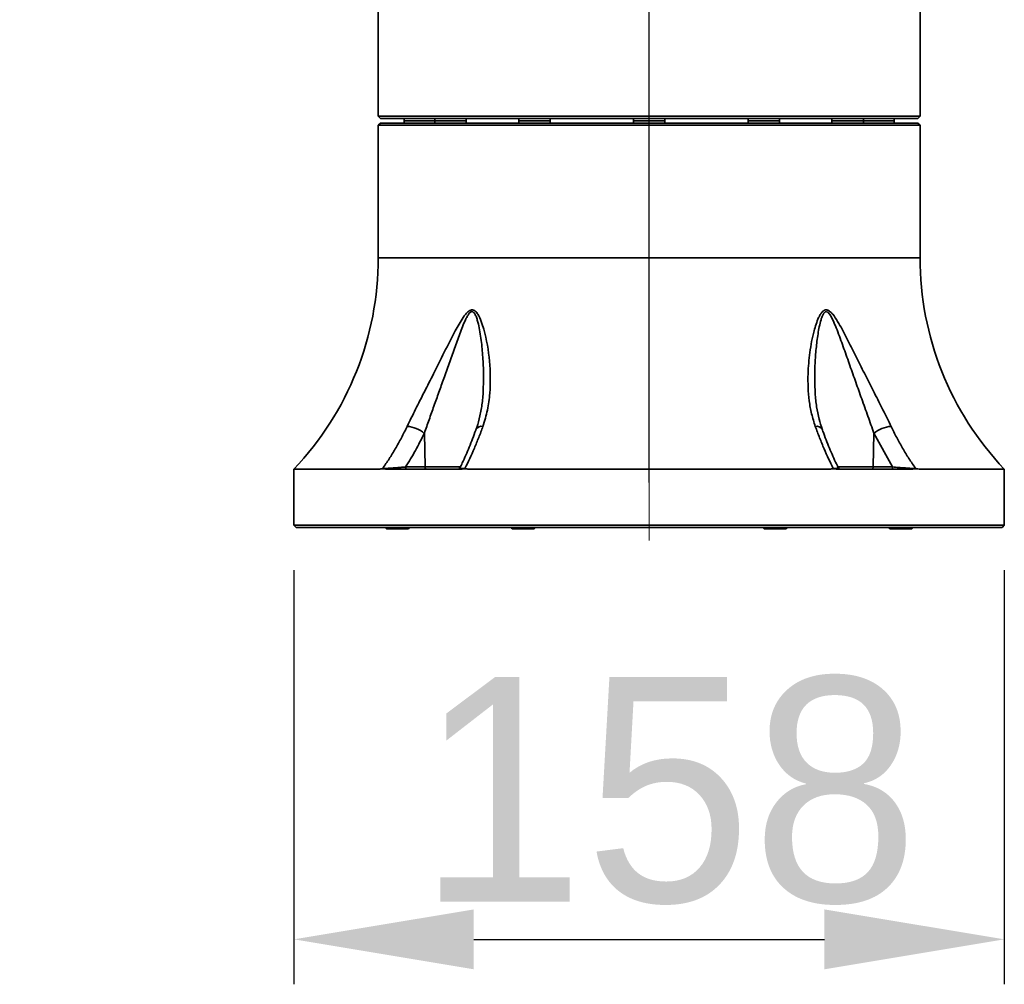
# Model space of a CAD drawing. Header units: millimetres. Extents: x -27 to 8086, y 0 to 7529.
# Tile 12 of 51: x 1536 to 1755, y 4579 to 4794. Entities that reach past the tile are written whole.
import ezdxf

# ---------------------------------------------------------------- set-up
doc = ezdxf.new("R2010")
doc.units = ezdxf.units.MM
doc.header["$LTSCALE"] = 10
doc.header["$PDSIZE"] = -1
doc.linetypes.add('CENTER', pattern=[10.16, 6.35, -1.27, 1.27, -1.27])
doc.linetypes.add('CENTERX2', pattern=[20.32, 12.7, -2.54, 2.54, -2.54])
doc.layers.add('中心线层', color=1, linetype='CENTER')
doc.dimstyles.new('ISO-25', dxfattribs={"dimtxt": 50, "dimasz": 40, "dimexe": 10, "dimexo": 10, "dimgap": 8, "dimtad": 1, "dimdec": 1, "dimtxsty": 'Standard', "dimcen": 2.5, "dimclrd": 1, "dimclre": 1, "dimclrt": 3, "dimadec": 0, "dimazin": 0, "dimtfac": 1, "dimtdec": 1, "dimtmove": 0, "dimatfit": 3, "dimfxl": 1, "dimarcsym": 0})

# ---------------------------------------------------------------- blocks, each defined once
blk = doc.blocks.new('*D174')
at = {"layer": 'Defpoints', "color": 0, "linetype": 'ByBlock', "transparency": 16777216}
for p in [(1535.85, 5915.89), (1535.85, 5884.78), (1675.85, 4680.78)]:
    blk.add_point(p, dxfattribs=at)
at = {"layer": '中心线层', "color": 1, "linetype": 'ByBlock', "lineweight": -2, "transparency": 16777216}
for p, q in [((1535.85, 5894.78), (1535.85, 5925.89)), ((1675.85, 4690.78), (1675.85, 5925.89)), ((1635.85, 5915.89), (1575.85, 5915.89))]:
    blk.add_line(p, q, dxfattribs=at)
at = {"layer": '中心线层', "color": 1, "linetype": 'ByBlock', "transparency": 16777216}
for points in [[(1575.85, 5922.56), (1575.85, 5909.22), (1535.85, 5915.89)], [(1635.85, 5922.56), (1635.85, 5909.22), (1675.85, 5915.89)]]:
    blk.add_solid(points, dxfattribs=at)
at = {"layer": '中心线层', "color": 3, "linetype": 'ByBlock', "transparency": 16777216, "insert": (1605.85, 5949.17), "char_height": 50, "attachment_point": 5}
blk.add_mtext('140', dxfattribs=at)
blk = doc.blocks.new('*D175')
at = {"layer": 'Defpoints', "color": 0, "linetype": 'ByBlock', "transparency": 16777216}
for p in [(1596.85, 4681.28), (1754.85, 4681.28), (1754.85, 4589.17)]:
    blk.add_point(p, dxfattribs=at)
at = {"layer": '中心线层', "color": 1, "linetype": 'ByBlock', "lineweight": -2, "transparency": 16777216}
for p, q in [((1596.85, 4671.28), (1596.85, 4579.17)), ((1754.85, 4671.28), (1754.85, 4579.17)), ((1636.85, 4589.17), (1714.85, 4589.17))]:
    blk.add_line(p, q, dxfattribs=at)
at = {"layer": '中心线层', "color": 1, "linetype": 'ByBlock', "transparency": 16777216}
for points in [[(1636.85, 4595.83), (1636.85, 4582.5), (1596.85, 4589.17)], [(1714.85, 4595.83), (1714.85, 4582.5), (1754.85, 4589.17)]]:
    blk.add_solid(points, dxfattribs=at)
at = {"layer": '中心线层', "color": 3, "linetype": 'ByBlock', "transparency": 16777216, "insert": (1680.06, 4622.17), "char_height": 50, "attachment_point": 5}
blk.add_mtext('158', dxfattribs=at)

msp = doc.modelspace()

# ---------------------------------------------------------------- linework, layer by layer
at = {"linetype": 'Continuous', "lineweight": 35}
for p, q in [((1615.6, 4801.78), (1615.6, 4772.28)), ((1736.1, 4772.28), (1736.1, 4801.78)), ((1615.6, 4772.28), (1616.1, 4771.78)), ((1615.6, 4772.28), (1736.1, 4772.28)), ((1735.6, 4771.78), (1736.1, 4772.28)), ((1616.1, 4770.78), (1615.6, 4770.28)), ((1615.6, 4770.28), (1615.6, 4740.78)), ((1736.1, 4770.28), (1615.6, 4770.28)), ((1735.6, 4771.78), (1616.1, 4771.78)), ((1616.1, 4770.78), (1735.6, 4770.78)), ((1621.35, 4771.78), (1621.35, 4771.28)), ((1621.35, 4771.28), (1621.35, 4770.78)), ((1622.93, 4771.28), (1621.35, 4771.28)), ((1621.35, 4771.28), (1628.18, 4771.28)), ((1628.18, 4771.28), (1622.93, 4771.28)), ((1628.18, 4771.78), (1628.18, 4771.28)), ((1628.18, 4771.28), (1628.18, 4770.78)), ((1631.49, 4771.28), (1628.18, 4771.28)), ((1628.18, 4771.28), (1635.18, 4771.28)), ((1635.18, 4771.28), (1631.49, 4771.28)), ((1635.18, 4771.28), (1635.18, 4771.78)), ((1635.18, 4770.78), (1635.18, 4771.28)), ((1646.85, 4771.78), (1646.85, 4771.28)), ((1646.85, 4771.28), (1646.85, 4770.78)), ((1651.93, 4771.28), (1646.85, 4771.28)), ((1646.85, 4771.28), (1653.85, 4771.28)), ((1653.85, 4771.28), (1651.93, 4771.28)), ((1653.85, 4771.28), (1653.85, 4771.78)), ((1653.85, 4770.78), (1653.85, 4771.28)), ((1672.35, 4771.78), (1672.35, 4771.28)), ((1672.35, 4771.28), (1672.35, 4770.78)), ((1678.78, 4771.28), (1672.35, 4771.28)), ((1672.35, 4771.28), (1679.35, 4771.28)), ((1679.35, 4771.28), (1678.78, 4771.28)), ((1679.35, 4771.28), (1679.35, 4771.78)), ((1679.35, 4770.78), (1679.35, 4771.28)), ((1697.85, 4771.78), (1697.85, 4771.28)), ((1697.85, 4771.28), (1697.85, 4770.78)), ((1704.85, 4771.28), (1697.85, 4771.28)), ((1704.85, 4771.28), (1704.85, 4771.78)), ((1704.85, 4770.78), (1704.85, 4771.28)), ((1716.51, 4771.78), (1716.51, 4771.28)), ((1716.51, 4771.28), (1716.51, 4770.78)), ((1723.51, 4771.28), (1716.51, 4771.28)), ((1716.51, 4771.28), (1716.89, 4771.28)), ((1716.89, 4771.28), (1723.51, 4771.28)), ((1723.51, 4771.28), (1723.51, 4771.78)), ((1723.51, 4770.78), (1723.51, 4771.28)), ((1730.35, 4771.28), (1723.51, 4771.28)), ((1723.51, 4771.28), (1724.93, 4771.28)), ((1724.93, 4771.28), (1730.35, 4771.28)), ((1730.35, 4771.28), (1730.35, 4771.78)), ((1730.35, 4770.78), (1730.35, 4771.28)), ((1736.1, 4770.28), (1735.6, 4770.78)), ((1736.1, 4740.78), (1736.1, 4770.28)), ((1736.1, 4740.78), (1615.6, 4740.78)), ((1626.02, 4694.26), (1625.85, 4701.75)), ((1725.68, 4694.26), (1725.85, 4701.75)), ((1730.01, 4694.26), (1725.85, 4701.75)), ((1596.85, 4693.78), (1596.85, 4681.28)), ((1615.79, 4693.78), (1596.85, 4693.78)), ((1633.92, 4693.78), (1617.18, 4693.78)), ((1621.68, 4694.26), (1626.02, 4694.26)), ((1626.02, 4694.26), (1633.87, 4694.26)), ((1633.62, 4693.78), (1633.8, 4693.78)), ((1715.97, 4693.78), (1635.72, 4693.78)), ((1734.52, 4693.78), (1717.77, 4693.78)), ((1717.81, 4694.26), (1725.68, 4694.26)), ((1725.68, 4694.26), (1730.01, 4694.26)), ((1754.85, 4693.78), (1735.91, 4693.78)), ((1754.85, 4681.28), (1754.85, 4693.78)), ((1596.85, 4681.28), (1597.35, 4680.78)), ((1596.85, 4681.28), (1675.85, 4681.28)), ((1675.85, 4680.78), (1597.35, 4680.78)), ((1617.15, 4680.78), (1617.4, 4680.53)), ((1622.3, 4680.53), (1617.4, 4680.53)), ((1622.3, 4680.53), (1622.55, 4680.78)), ((1645.15, 4680.78), (1645.4, 4680.53)), ((1650.3, 4680.53), (1645.4, 4680.53)), ((1650.3, 4680.53), (1650.55, 4680.78)), ((1675.85, 4681.28), (1754.85, 4681.28)), ((1754.35, 4680.78), (1675.85, 4680.78)), ((1701.15, 4680.78), (1701.4, 4680.53)), ((1701.73, 4680.53), (1701.4, 4680.53)), ((1706.3, 4680.53), (1701.73, 4680.53)), ((1706.3, 4680.53), (1706.55, 4680.78)), ((1729.15, 4680.78), (1729.4, 4680.53)), ((1731.85, 4680.53), (1729.4, 4680.53)), ((1734.3, 4680.53), (1731.85, 4680.53)), ((1734.3, 4680.53), (1734.55, 4680.78)), ((1754.35, 4680.78), (1754.85, 4681.28))]:
    msp.add_line(p, q, dxfattribs=at)
at = {"linetype": 'Continuous', "lineweight": 35, "flags": 128}
for points in [[(1621.68, 4694.26), (1621.69, 4694.16), (1621.71, 4694.07), (1621.74, 4693.99), (1621.78, 4693.92), (1621.83, 4693.86), (1621.88, 4693.81), (1621.94, 4693.79), (1622, 4693.78)], [(1626.02, 4694.26), (1626.02, 4694.16), (1626.04, 4694.07), (1626.07, 4693.99), (1626.11, 4693.92), (1626.16, 4693.86), (1626.22, 4693.81), (1626.28, 4693.79), (1626.34, 4693.78)], [(1725.68, 4694.26), (1725.67, 4694.16), (1725.65, 4694.07), (1725.62, 4693.99), (1725.58, 4693.92), (1725.53, 4693.86), (1725.48, 4693.81), (1725.42, 4693.79), (1725.36, 4693.78)], [(1730.01, 4694.26), (1730, 4694.16), (1729.98, 4694.07), (1729.95, 4693.99), (1729.91, 4693.92), (1729.87, 4693.86), (1729.81, 4693.81), (1729.75, 4693.79), (1729.69, 4693.78)]]:
    msp.add_lwpolyline(points, dxfattribs=at)
at = {"linetype": 'Continuous', "lineweight": 35}
for centre, radius, start, end in [((1547.32, 4740.78), 68.28, 316.5023, 0), ((1804.38, 4740.78), 68.28, 180, 223.4977), ((1621.58, 4696.68), 6.62, 49.8954, 86.0889), ((1638.61, 4701.8), 1.52, 79.6357, 145.4352), ((1713.08, 4701.79), 1.53, 34.9159, 100.3049), ((1730.11, 4696.68), 6.62, 93.9111, 130.1046), ((1633.31, 4694.28), 0.5, 270.0055, 337.1129), ((1718.39, 4694.28), 0.5, 204.5209, 269.9945)]:
    msp.add_arc(centre, radius, start, end, dxfattribs=at)
for points, knots in [([(1622.03, 4703.29), (1622.65, 4704.55), (1623.87, 4707.07), (1625.87, 4710.99), (1628.03, 4715.23), (1630.28, 4719.78), (1632.43, 4724.01), (1634.12, 4727.07), (1635.25, 4728.59), (1635.94, 4729.1), (1636.37, 4729.24), (1636.8, 4729.2), (1637.3, 4728.89), (1637.93, 4728.04), (1638.55, 4726.65), (1639.59, 4723.17), (1640.56, 4717.8), (1640.59, 4711.73), (1640, 4706.9), (1639.25, 4704.5), (1638.88, 4703.29)], [0, 0, 0, 0, 0.0724602, 0.1452619, 0.2179296, 0.30553, 0.3930906, 0.4502809, 0.479181, 0.4891248, 0.4976279, 0.5062309, 0.5162102, 0.5341078, 0.5672251, 0.6005128, 0.7308574, 0.8612281, 0.9306475, 1, 1, 1, 1]), ([(1638.95, 4711.9), (1638.98, 4712.3), (1639.06, 4713.93), (1638.98, 4716.82), (1638.74, 4720.56), (1638.35, 4723.66), (1637.94, 4725.78), (1637.64, 4726.95), (1637.41, 4727.65), (1637.17, 4728.18), (1636.99, 4728.47), (1636.82, 4728.67), (1636.66, 4728.78), (1636.5, 4728.82), (1636.31, 4728.81), (1636.19, 4728.75), (1636.04, 4728.64), (1635.93, 4728.53), (1635.75, 4728.32), (1635.56, 4728.05), (1635.3, 4727.61), (1634.62, 4726.26), (1633.7, 4723.85), (1632.52, 4720.58), (1631.35, 4717.26), (1630.2, 4714.02), (1629.08, 4710.87), (1627.98, 4707.81), (1626.89, 4704.76), (1626.2, 4702.76), (1625.85, 4701.75)], [0, 0, 0, 0, 0.026575, 0.107761, 0.189712, 0.271926, 0.311718, 0.331732, 0.351848, 0.361561, 0.371423, 0.376229, 0.381184, 0.38656, 0.388982, 0.396246, 0.396897, 0.40193, 0.40707, 0.415191, 0.423392, 0.440069, 0.511193, 0.58305, 0.655839, 0.72879, 0.796055, 0.863489, 0.931585, 1, 1, 1, 1]), ([(1712.81, 4703.29), (1712.52, 4704.22), (1711.92, 4706.08), (1711.26, 4709.96), (1711.07, 4714.53), (1711.52, 4719.77), (1712.22, 4723.49), (1712.97, 4726.06), (1713.43, 4727.28), (1713.9, 4728.19), (1714.23, 4728.67), (1714.53, 4728.95), (1714.71, 4729.08), (1714.9, 4729.17), (1715.1, 4729.22), (1715.3, 4729.22), (1715.52, 4729.18), (1715.74, 4729.08), (1716.02, 4728.9), (1716.34, 4728.62), (1716.98, 4727.9), (1717.8, 4726.64), (1719.08, 4724.35), (1720.59, 4721.4), (1722.36, 4717.83), (1724.17, 4714.24), (1726.02, 4710.59), (1727.89, 4706.91), (1729.07, 4704.5), (1729.66, 4703.29)], [0, 0, 0, 0, 0.053639, 0.107305, 0.217828, 0.304948, 0.392918, 0.421451, 0.450135, 0.464495, 0.479099, 0.484045, 0.489057, 0.493272, 0.497582, 0.501834, 0.506214, 0.511155, 0.516218, 0.525087, 0.534151, 0.566974, 0.60051, 0.664915, 0.72935, 0.79532, 0.861274, 0.930192, 1, 1, 1, 1]), ([(1725.85, 4701.75), (1725.63, 4702.38), (1725.2, 4703.63), (1724.52, 4705.55), (1723.83, 4707.48), (1722.93, 4709.99), (1721.82, 4713.1), (1720.5, 4716.82), (1719.18, 4720.56), (1718.07, 4723.66), (1717.24, 4725.78), (1716.73, 4726.95), (1716.38, 4727.65), (1716.05, 4728.18), (1715.83, 4728.47), (1715.62, 4728.67), (1715.45, 4728.78), (1715.29, 4728.82), (1715.1, 4728.81), (1714.98, 4728.75), (1714.85, 4728.64), (1714.75, 4728.53), (1714.61, 4728.32), (1714.47, 4728.05), (1714.28, 4727.61), (1713.83, 4726.26), (1713.38, 4723.85), (1712.97, 4720.58), (1712.73, 4717.26), (1712.65, 4714.37), (1712.71, 4712.59), (1712.73, 4711.92)], [0, 0, 0, 0, 0.042816, 0.085733, 0.128899, 0.17213, 0.253077, 0.334298, 0.416284, 0.498534, 0.538343, 0.558366, 0.57849, 0.588208, 0.598073, 0.602882, 0.607839, 0.613217, 0.61564, 0.622907, 0.623559, 0.628594, 0.633736, 0.64186, 0.650065, 0.666749, 0.737903, 0.809792, 0.882611, 0.955595, 1, 1, 1, 1]), ([(1638.97, 4711.89), (1638.97, 4711.78), (1638.97, 4710.62), (1638.75, 4708.52), (1638.26, 4705.69), (1637.78, 4703.76), (1637.39, 4702.8), (1637.34, 4702.67)], [0, 0, 0, 0, 0.035514, 0.363555, 0.668165, 0.954261, 1, 1, 1, 1]), ([(1714.35, 4702.66), (1714.1, 4703.41), (1713.56, 4705.04), (1713.06, 4707.71), (1712.77, 4710.05), (1712.75, 4711.49), (1712.74, 4711.92)], [0, 0, 0, 0, 0.2516, 0.549166, 0.868436, 1, 1, 1, 1]), ([(1616.59, 4693.93), (1617.07, 4694.64), (1618.04, 4696.06), (1619.43, 4698.34), (1620.77, 4700.74), (1621.61, 4702.44), (1622.03, 4703.29)], [0, 0, 0, 0, 0.242221, 0.4848789, 0.7421777, 1, 1, 1, 1]), ([(1637.35, 4702.66), (1637.33, 4702.59), (1636.85, 4701.22), (1635.85, 4698.69), (1634.66, 4695.89), (1633.93, 4694.44), (1633.75, 4694.08)], [0, 0, 0, 0, 0.021201, 0.445639, 0.864105, 1, 1, 1, 1]), ([(1638.88, 4703.29), (1638.58, 4702.46), (1637.96, 4700.8), (1636.98, 4698.42), (1635.97, 4696.12), (1635.25, 4694.66), (1634.89, 4693.93)], [0, 0, 0, 0, 0.25124, 0.502967, 0.751249, 1, 1, 1, 1]), ([(1716.8, 4693.93), (1716.45, 4694.64), (1715.75, 4696.06), (1714.74, 4698.34), (1713.75, 4700.74), (1713.13, 4702.44), (1712.81, 4703.29)], [0, 0, 0, 0, 0.242221, 0.4848789, 0.7421777, 1, 1, 1, 1]), ([(1717.93, 4694.08), (1717.86, 4694.22), (1717.23, 4695.46), (1716.14, 4698), (1715.02, 4700.73), (1714.46, 4702.35), (1714.35, 4702.67)], [0, 0, 0, 0, 0.055883, 0.474232, 0.894855, 1, 1, 1, 1]), ([(1729.66, 4703.29), (1730.07, 4702.46), (1730.89, 4700.8), (1732.22, 4698.42), (1733.62, 4696.12), (1734.61, 4694.66), (1735.1, 4693.93)], [0, 0, 0, 0, 0.2512402, 0.5029675, 0.7512485, 1, 1, 1, 1]), ([(1625.85, 4701.75), (1625.2, 4700.46), (1623.91, 4697.87), (1622.43, 4695.46), (1621.68, 4694.26)], [0, 0, 0, 0, 0.4989122, 1, 1, 1, 1]), ([(1615.79, 4693.78), (1615.99, 4693.8), (1616.24, 4693.82), (1616.53, 4693.91), (1616.59, 4693.93), (1616.59, 4693.93)], [0, 0, 0, 0, 0.783176, 0.989697, 1, 1, 1, 1]), ([(1617.18, 4693.78), (1616.98, 4693.8), (1616.64, 4693.84), (1616.18, 4693.81), (1615.92, 4693.79), (1615.79, 4693.78)], [0, 0, 0, 0, 0.431828, 0.715672, 1, 1, 1, 1]), ([(1616.59, 4693.93), (1616.74, 4693.93), (1617.09, 4693.94), (1617.91, 4693.97), (1619.04, 4694.04), (1620.27, 4694.13), (1621.17, 4694.21), (1621.59, 4694.25), (1621.68, 4694.26)], [0, 0, 0, 0, 0.109466, 0.258588, 0.448134, 0.709418, 0.934202, 1, 1, 1, 1]), ([(1633.8, 4694.06), (1633.79, 4694.05), (1633.72, 4694.01), (1633.92, 4693.97), (1634.33, 4693.94), (1634.73, 4693.93), (1634.89, 4693.93)], [0, 0, 0, 0, 0.137718, 0.502435, 0.789371, 1, 1, 1, 1]), ([(1635.72, 4693.78), (1635.43, 4693.8), (1634.83, 4693.85), (1634.23, 4693.8), (1633.92, 4693.78)], [0, 0, 0, 0, 0.475207, 1, 1, 1, 1]), ([(1634.89, 4693.93), (1634.9, 4693.93), (1634.95, 4693.91), (1635.19, 4693.82), (1635.48, 4693.8), (1635.72, 4693.78)], [0, 0, 0, 0, 0.010304, 0.209453, 1, 1, 1, 1]), ([(1715.97, 4693.78), (1716.21, 4693.8), (1716.5, 4693.82), (1716.75, 4693.91), (1716.8, 4693.93), (1716.8, 4693.93)], [0, 0, 0, 0, 0.783176, 0.989697, 1, 1, 1, 1]), ([(1717.77, 4693.78), (1717.49, 4693.8), (1716.89, 4693.85), (1716.29, 4693.8), (1715.97, 4693.78)], [0, 0, 0, 0, 0.475207, 1, 1, 1, 1]), ([(1716.8, 4693.93), (1716.97, 4693.93), (1717.36, 4693.94), (1717.77, 4693.97), (1717.98, 4694.01), (1717.91, 4694.05), (1717.89, 4694.06)], [0, 0, 0, 0, 0.210729, 0.497801, 0.862691, 1, 1, 1, 1]), ([(1730.01, 4694.26), (1730.45, 4694.22), (1731.29, 4694.14), (1732.65, 4694.04), (1733.78, 4693.97), (1734.6, 4693.94), (1734.95, 4693.93), (1735.1, 4693.93)], [0, 0, 0, 0, 0.290242, 0.551651, 0.741288, 0.890482, 1, 1, 1, 1]), ([(1735.91, 4693.78), (1735.69, 4693.8), (1735.23, 4693.85), (1734.76, 4693.8), (1734.52, 4693.78)], [0, 0, 0, 0, 0.475207, 1, 1, 1, 1]), ([(1735.1, 4693.93), (1735.11, 4693.93), (1735.17, 4693.91), (1735.45, 4693.82), (1735.71, 4693.8), (1735.91, 4693.78)], [0, 0, 0, 0, 0.010304, 0.209453, 1, 1, 1, 1])]:
    msp.add_open_spline(points, degree=3, knots=knots, dxfattribs=at)
at = {"layer": '中心线层', "linetype": 'CENTERX2', "lineweight": 18}
msp.add_line((1675.85, 4677.93), (1675.85, 4789.65), dxfattribs=at)

# ---------------------------------------------------------------- dimensions: what is measured, and where the dimension line sits
at = {"layer": '中心线层', "color": 4, "linetype": 'ByBlock'}
dim = msp.add_linear_dim(base=(1535.85, 5915.89), p1=(1675.85, 4680.78), p2=(1535.85, 5884.78), dimstyle='ISO-25', dxfattribs=at)
dim.commit()
dim.dimension.update_dxf_attribs({"geometry": '*D174', "text_midpoint": (1605.85, 5949.17)})
dim = msp.add_linear_dim(base=(1754.85, 4589.17), p1=(1596.85, 4681.28), p2=(1754.85, 4681.28), dimstyle='ISO-25', dxfattribs=at)
dim.commit()
dim.dimension.update_dxf_attribs({"geometry": '*D175', "text_midpoint": (1680.06, 4589.17), "dimtype": 160})

doc.saveas('drawing.dxf')
